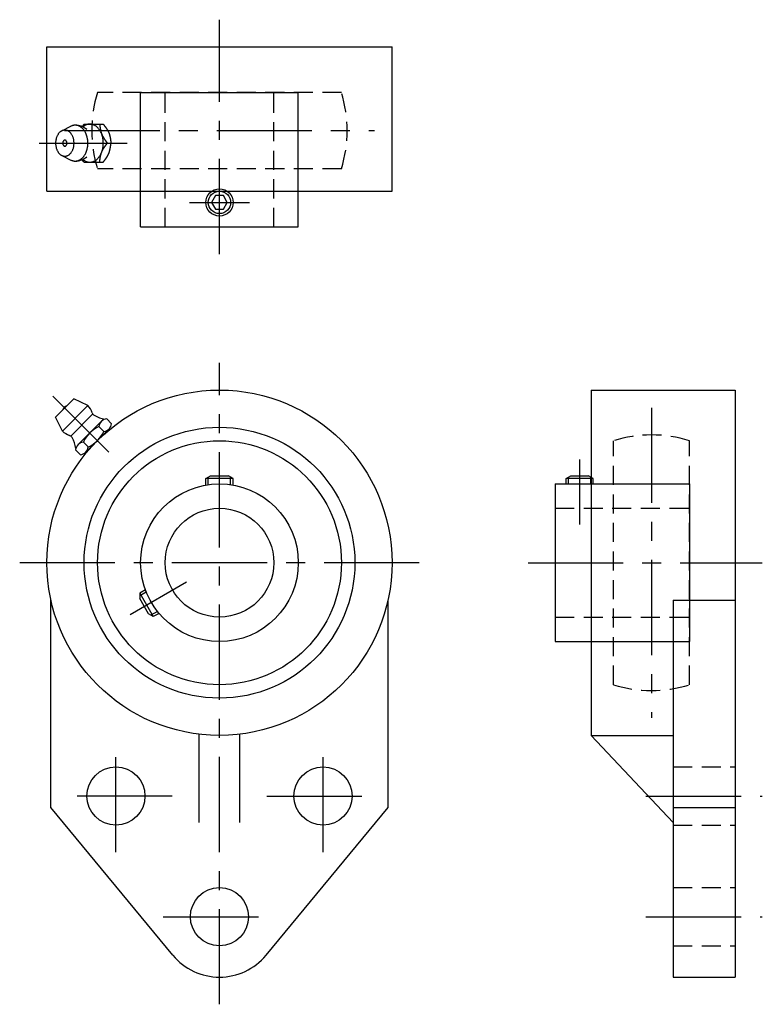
# Model space of a CAD drawing. Extents: x -37 to 100, y -81 to 100.
import ezdxf

# ---------------------------------------------------------------- set-up
doc = ezdxf.new("R2010")
doc.units = 0
doc.header["$LTSCALE"] = 14
doc.header["$MEASUREMENT"] = 0
doc.linetypes.add('CENTER', pattern=[2, 1.25, -0.25, 0.25, -0.25])
doc.linetypes.add('HIDDEN', pattern=[0.375, 0.25, -0.125])
doc.layers.get('0').update_dxf_attribs({"linetype": 'CONTINUOUS'})
doc.layers.add('CENTER', color=1, linetype='CENTER')
doc.layers.add('HIDDEN', color=3, linetype='HIDDEN')

msp = doc.modelspace()

# ---------------------------------------------------------------- linework, layer by layer
for p, q in [((-31.75, 94.85), (31.75, 94.85)), ((-31.75, 68.35), (-31.75, 94.85)), ((31.75, 68.35), (31.75, 94.85)), ((-14.5, 86.45), (14.5, 86.45)), ((-14.5, 61.75), (-14.5, 86.45)), ((14.5, 61.75), (14.5, 86.45)), ((-29.01, 79.41), (-27.32, 80.26)), ((-24.9, 80.65), (-25.25, 80.19)), ((-24.9, 80.65), (-21.39, 80.65)), ((-20.61, 77.15), (-19.96, 77.15)), ((-29.01, 74.89), (-27.32, 74.04)), ((-24.9, 73.65), (-25.25, 74.11)), ((-24.9, 73.65), (-21.39, 73.65)), ((-31.75, 68.35), (31.75, 68.35)), ((-14.5, 61.75), (14.5, 61.75)), ((68.35, 31.75), (94.85, 31.75)), ((68.35, 31.75), (68.35, -31.75)), ((94.85, 31.75), (94.85, -76.2)), ((-30.16, 26.76), (-26.77, 30.15)), ((-24.22, 28.88), (-26.77, 30.15)), ((-28.89, 24.21), (-24.22, 28.88)), ((-23.34, 27.29), (-27.3, 23.33)), ((-28.89, 24.21), (-30.16, 26.76)), ((-26.01, 21.72), (-21.73, 26)), ((-20.75, 26.45), (-19.86, 25.56)), ((-20.31, 24.59), (-24.6, 20.3)), ((-22.18, 25.03), (-21.29, 24.14)), ((-25.04, 22.17), (-24.15, 21.28)), ((-25.58, 19.85), (-26.47, 20.74)), ((-2.5, 15.5), (-1.63, 16)), ((2.5, 15.5), (-2.5, 15.5)), ((-2.5, 14.28), (-2.5, 15.5)), ((-2.05, 14.35), (-2.05, 15.76)), ((-1.63, 16), (1.63, 16)), ((2.5, 15.5), (1.63, 16)), ((2.05, 14.35), (2.05, 15.76)), ((2.5, 14.28), (2.5, 15.5)), ((61.75, 14.5), (86.45, 14.5)), ((61.75, 14.5), (61.75, -14.5)), ((63.75, 15.5), (64.62, 16)), ((63.75, 14.5), (63.75, 15.5)), ((68.75, 15.5), (63.75, 15.5)), ((64.2, 14.5), (64.2, 15.76)), ((64.62, 16), (67.88, 16)), ((68.75, 15.5), (67.88, 16)), ((68.3, 14.5), (68.3, 15.76)), ((68.75, 14.5), (68.75, 15.5)), ((86.45, 14.5), (86.45, -14.5)), ((-13.62, -4.98), (-14.67, -5.58)), ((-13.46, -5.4), (-14.67, -6.1)), ((-31, -45), (-31, -6.86)), ((-14.67, -5.58), (-12.17, -9.92)), ((-14.67, -5.58), (-14.67, -6.58)), ((-13.04, -9.42), (-14.67, -6.58)), ((31, -45), (31, -6.86)), ((83.45, -6.86), (83.45, -76.2)), ((83.45, -6.86), (94.85, -6.86)), ((-11.41, -8.95), (-12.62, -9.66)), ((-12.17, -9.92), (-13.04, -9.42)), ((-11.12, -9.31), (-12.17, -9.92)), ((61.75, -14.5), (86.45, -14.5)), ((-3.75, -47.75), (-3.75, -31.53)), ((3.75, -47.75), (3.75, -31.53)), ((68.35, -31.75), (83.45, -31.75)), ((83.45, -47.75), (68.35, -31.75)), ((-8.56, -72.17), (-31, -45)), ((8.56, -72.17), (31, -45)), ((83.45, -45), (94.85, -45)), ((83.45, -76.2), (94.85, -76.2))]:
    msp.add_line(p, q)
msp.add_lwpolyline([(-0.72, 67.5), (-1.44, 66.25), (-0.72, 65), (0.72, 65), (1.44, 66.25), (0.72, 67.5)], close=True)
for points in [[(-27.32, 74.04, 0), (-27.25, 74.01, 0), (-27.18, 73.98, 0), (-27.12, 73.95, 0), (-27.05, 73.93, 0), (-26.98, 73.91, 0), (-26.91, 73.89, 0), (-26.84, 73.88, 0), (-26.77, 73.87, 0), (-26.7, 73.86, 0), (-26.63, 73.85, 0), (-26.56, 73.85, 0), (-26.49, 73.85, 0), (-26.42, 73.85, 0), (-26.36, 73.86, 0), (-26.29, 73.87, 0), (-26.22, 73.88, 0), (-26.15, 73.9, 0), (-26.08, 73.91, 0), (-26.01, 73.93, 0), (-25.94, 73.96, 0), (-25.88, 73.99, 0), (-25.81, 74.01, 0), (-25.74, 74.05, 0), (-25.68, 74.08, 0), (-25.61, 74.12, 0), (-25.55, 74.16, 0), (-25.49, 74.2, 0), (-25.43, 74.25, 0), (-25.37, 74.3, 0), (-25.31, 74.35, 0), (-25.25, 74.4, 0), (-25.19, 74.46, 0), (-25.13, 74.51, 0), (-25.08, 74.57, 0), (-25.03, 74.64, 0), (-24.97, 74.7, 0), (-24.92, 74.77, 0), (-24.87, 74.84, 0), (-24.82, 74.91, 0), (-24.78, 74.98, 0), (-24.73, 75.06, 0), (-24.69, 75.14, 0), (-24.65, 75.21, 0), (-24.61, 75.29, 0), (-24.57, 75.38, 0), (-24.53, 75.46, 0), (-24.5, 75.55, 0), (-24.47, 75.63, 0), (-24.43, 75.72, 0), (-24.4, 75.81, 0), (-24.38, 75.9, 0), (-24.35, 75.99, 0), (-24.33, 76.09, 0), (-24.31, 76.18, 0), (-24.29, 76.27, 0), (-24.27, 76.37, 0), (-24.25, 76.47, 0), (-24.24, 76.56, 0), (-24.23, 76.66, 0), (-24.22, 76.76, 0), (-24.21, 76.85, 0), (-24.21, 76.95, 0), (-24.21, 77.05, 0), (-24.2, 77.15, 0), (-24.21, 77.25, 0), (-24.21, 77.35, 0), (-24.21, 77.45, 0), (-24.22, 77.54, 0), (-24.23, 77.64, 0), (-24.24, 77.74, 0), (-24.25, 77.83, 0), (-24.27, 77.93, 0), (-24.29, 78.03, 0), (-24.31, 78.12, 0), (-24.33, 78.21, 0), (-24.35, 78.31, 0), (-24.38, 78.4, 0), (-24.4, 78.49, 0), (-24.43, 78.58, 0), (-24.47, 78.67, 0), (-24.5, 78.75, 0), (-24.53, 78.84, 0), (-24.57, 78.92, 0), (-24.61, 79.01, 0), (-24.65, 79.09, 0), (-24.69, 79.16, 0), (-24.73, 79.24, 0), (-24.78, 79.32, 0), (-24.82, 79.39, 0), (-24.87, 79.46, 0), (-24.92, 79.53, 0), (-24.97, 79.6, 0), (-25.03, 79.66, 0), (-25.08, 79.73, 0), (-25.13, 79.79, 0), (-25.19, 79.84, 0), (-25.25, 79.9, 0), (-25.31, 79.95, 0), (-25.37, 80, 0), (-25.43, 80.05, 0), (-25.49, 80.1, 0), (-25.55, 80.14, 0), (-25.61, 80.18, 0), (-25.68, 80.22, 0), (-25.74, 80.25, 0), (-25.81, 80.29, 0), (-25.88, 80.31, 0), (-25.94, 80.34, 0), (-26.01, 80.37, 0), (-26.08, 80.39, 0), (-26.15, 80.4, 0), (-26.22, 80.42, 0), (-26.29, 80.43, 0), (-26.36, 80.44, 0), (-26.42, 80.45, 0), (-26.49, 80.45, 0), (-26.56, 80.45, 0), (-26.63, 80.45, 0), (-26.7, 80.44, 0), (-26.77, 80.43, 0), (-26.84, 80.42, 0), (-26.91, 80.41, 0), (-26.98, 80.39, 0), (-27.05, 80.37, 0), (-27.12, 80.35, 0), (-27.18, 80.32, 0), (-27.25, 80.29, 0), (-27.32, 80.26, 0)], [(-25.14, 74.16, 0), (-25.07, 74.1, 0), (-25, 74.05, 0), (-24.92, 74, 0), (-24.85, 73.95, 0), (-24.77, 73.9, 0), (-24.7, 73.86, 0), (-24.62, 73.82, 0), (-24.54, 73.79, 0), (-24.46, 73.76, 0), (-24.38, 73.73, 0), (-24.3, 73.71, 0), (-24.22, 73.69, 0), (-24.14, 73.67, 0), (-24.06, 73.66, 0), (-23.98, 73.65, 0), (-23.89, 73.65, 0), (-23.81, 73.65, 0), (-23.73, 73.65, 0), (-23.65, 73.66, 0), (-23.57, 73.67, 0), (-23.49, 73.69, 0), (-23.41, 73.71, 0), (-23.33, 73.73, 0), (-23.25, 73.76, 0), (-23.17, 73.79, 0), (-23.09, 73.82, 0), (-23.01, 73.86, 0), (-22.93, 73.9, 0), (-22.86, 73.94, 0), (-22.78, 73.99, 0), (-22.71, 74.04, 0), (-22.64, 74.1, 0), (-22.57, 74.16, 0), (-22.5, 74.22, 0), (-22.43, 74.28, 0), (-22.36, 74.35, 0), (-22.3, 74.42, 0), (-22.24, 74.5, 0), (-22.18, 74.57, 0), (-22.12, 74.65, 0), (-22.06, 74.74, 0), (-22, 74.82, 0), (-21.95, 74.91, 0), (-21.9, 75, 0), (-21.85, 75.09, 0), (-21.8, 75.19, 0), (-21.76, 75.28, 0), (-21.71, 75.38, 0), (-21.67, 75.48, 0), (-21.64, 75.59, 0), (-21.6, 75.69, 0), (-21.57, 75.8, 0), (-21.54, 75.9, 0), (-21.51, 76.01, 0), (-21.48, 76.12, 0), (-21.46, 76.23, 0), (-21.44, 76.35, 0), (-21.42, 76.46, 0), (-21.41, 76.57, 0), (-21.4, 76.69, 0), (-21.39, 76.8, 0), (-21.38, 76.92, 0), (-21.38, 77.03, 0), (-21.38, 77.15, 0), (-21.38, 77.27, 0), (-21.38, 77.38, 0), (-21.39, 77.5, 0), (-21.4, 77.61, 0), (-21.41, 77.73, 0), (-21.42, 77.84, 0), (-21.44, 77.95, 0), (-21.46, 78.07, 0), (-21.48, 78.18, 0), (-21.51, 78.29, 0), (-21.54, 78.4, 0), (-21.57, 78.5, 0), (-21.6, 78.61, 0), (-21.64, 78.71, 0), (-21.67, 78.82, 0), (-21.71, 78.92, 0), (-21.76, 79.02, 0), (-21.8, 79.11, 0), (-21.85, 79.21, 0), (-21.9, 79.3, 0), (-21.95, 79.39, 0), (-22, 79.48, 0), (-22.06, 79.56, 0), (-22.12, 79.65, 0), (-22.18, 79.73, 0), (-22.24, 79.8, 0), (-22.3, 79.88, 0), (-22.36, 79.95, 0), (-22.43, 80.02, 0), (-22.5, 80.08, 0), (-22.57, 80.14, 0), (-22.64, 80.2, 0), (-22.71, 80.26, 0), (-22.78, 80.31, 0), (-22.86, 80.36, 0), (-22.93, 80.4, 0), (-23.01, 80.44, 0), (-23.09, 80.48, 0), (-23.17, 80.51, 0), (-23.25, 80.54, 0), (-23.33, 80.57, 0), (-23.41, 80.59, 0), (-23.49, 80.61, 0), (-23.57, 80.63, 0), (-23.65, 80.64, 0), (-23.73, 80.65, 0), (-23.81, 80.65, 0), (-23.89, 80.65, 0), (-23.98, 80.65, 0), (-24.06, 80.64, 0), (-24.14, 80.63, 0), (-24.22, 80.61, 0), (-24.3, 80.59, 0), (-24.38, 80.57, 0), (-24.46, 80.54, 0), (-24.54, 80.51, 0), (-24.62, 80.48, 0), (-24.7, 80.44, 0), (-24.77, 80.4, 0), (-24.85, 80.35, 0), (-24.92, 80.3, 0), (-25, 80.25, 0), (-25.07, 80.2, 0), (-25.14, 80.14, 0)], [(-22.04, 80.65, 0), (-22.04, 80.63, 0), (-22.03, 80.6, 0), (-22.03, 80.58, 0), (-22.03, 80.55, 0), (-22.02, 80.53, 0), (-22.02, 80.5, 0), (-22.02, 80.48, 0), (-22.02, 80.45, 0), (-22.01, 80.43, 0), (-22.01, 80.4, 0), (-22.01, 80.38, 0), (-22, 80.36, 0), (-22, 80.33, 0), (-22, 80.31, 0), (-22, 80.28, 0), (-21.99, 80.26, 0), (-21.99, 80.23, 0), (-21.99, 80.21, 0), (-21.98, 80.18, 0), (-21.98, 80.16, 0), (-21.98, 80.14, 0), (-21.97, 80.11, 0), (-21.97, 80.09, 0), (-21.97, 80.06, 0), (-21.96, 80.04, 0), (-21.96, 80.01, 0), (-21.96, 79.99, 0), (-21.95, 79.97, 0), (-21.95, 79.94, 0), (-21.95, 79.92, 0), (-21.94, 79.89, 0), (-21.94, 79.87, 0), (-21.93, 79.85, 0), (-21.93, 79.82, 0), (-21.93, 79.8, 0), (-21.92, 79.77, 0), (-21.92, 79.75, 0), (-21.91, 79.73, 0), (-21.91, 79.7, 0), (-21.9, 79.68, 0), (-21.9, 79.65, 0), (-21.9, 79.63, 0), (-21.89, 79.61, 0), (-21.89, 79.58, 0), (-21.88, 79.56, 0), (-21.88, 79.53, 0), (-21.87, 79.51, 0), (-21.87, 79.49, 0), (-21.86, 79.46, 0), (-21.86, 79.44, 0), (-21.85, 79.42, 0), (-21.85, 79.39, 0), (-21.84, 79.37, 0), (-21.83, 79.35, 0), (-21.83, 79.32, 0), (-21.82, 79.3, 0), (-21.82, 79.28, 0), (-21.81, 79.25, 0), (-21.8, 79.23, 0), (-21.8, 79.21, 0), (-21.79, 79.18, 0), (-21.79, 79.16, 0), (-21.78, 79.14, 0), (-21.77, 79.12, 0), (-21.77, 79.09, 0), (-21.76, 79.07, 0), (-21.75, 79.05, 0), (-21.74, 79.02, 0), (-21.74, 79, 0), (-21.73, 78.98, 0), (-21.72, 78.96, 0), (-21.71, 78.93, 0), (-21.71, 78.91, 0), (-21.7, 78.89, 0), (-21.69, 78.87, 0), (-21.68, 78.84, 0), (-21.67, 78.82, 0), (-21.66, 78.8, 0), (-21.65, 78.78, 0), (-21.65, 78.76, 0), (-21.64, 78.73, 0), (-21.63, 78.71, 0), (-21.62, 78.69, 0), (-21.61, 78.67, 0), (-21.6, 78.65, 0), (-21.59, 78.63, 0), (-21.58, 78.6, 0), (-21.57, 78.58, 0), (-21.56, 78.56, 0), (-21.55, 78.54, 0), (-21.54, 78.52, 0), (-21.53, 78.5, 0), (-21.52, 78.48, 0), (-21.5, 78.45, 0), (-21.49, 78.43, 0), (-21.48, 78.41, 0), (-21.47, 78.39, 0), (-21.46, 78.37, 0), (-21.45, 78.35, 0), (-21.44, 78.33, 0), (-21.42, 78.31, 0), (-21.41, 78.29, 0), (-21.4, 78.27, 0), (-21.39, 78.24, 0), (-21.38, 78.22, 0), (-21.36, 78.2, 0), (-21.35, 78.18, 0), (-21.34, 78.16, 0), (-21.33, 78.14, 0), (-21.31, 78.12, 0), (-21.3, 78.1, 0), (-21.29, 78.08, 0), (-21.27, 78.06, 0), (-21.26, 78.04, 0), (-21.25, 78.02, 0), (-21.24, 78, 0), (-21.22, 77.98, 0), (-21.21, 77.96, 0), (-21.19, 77.94, 0), (-21.18, 77.92, 0), (-21.17, 77.9, 0), (-21.15, 77.88, 0), (-21.14, 77.86, 0), (-21.13, 77.84, 0), (-21.11, 77.82, 0), (-21.1, 77.8, 0), (-21.08, 77.78, 0), (-21.07, 77.76, 0), (-21.06, 77.74, 0), (-21.04, 77.72, 0), (-21.03, 77.7, 0), (-21.01, 77.68, 0), (-21, 77.66, 0), (-20.98, 77.64, 0), (-20.97, 77.62, 0), (-20.95, 77.6, 0), (-20.94, 77.58, 0), (-20.92, 77.56, 0), (-20.91, 77.54, 0), (-20.9, 77.52, 0), (-20.88, 77.5, 0), (-20.87, 77.48, 0), (-20.85, 77.46, 0), (-20.84, 77.44, 0), (-20.82, 77.42, 0), (-20.81, 77.4, 0), (-20.79, 77.38, 0), (-20.78, 77.36, 0), (-20.76, 77.35, 0), (-20.75, 77.33, 0), (-20.73, 77.31, 0), (-20.72, 77.29, 0), (-20.7, 77.27, 0), (-20.69, 77.25, 0), (-20.67, 77.23, 0), (-20.66, 77.21, 0), (-20.64, 77.19, 0), (-20.63, 77.17, 0), (-20.61, 77.15, 0)], [(-21.39, 80.65, 0), (-21.38, 80.63, 0), (-21.36, 80.61, 0), (-21.34, 80.59, 0), (-21.33, 80.57, 0), (-21.31, 80.55, 0), (-21.3, 80.53, 0), (-21.28, 80.51, 0), (-21.27, 80.49, 0), (-21.25, 80.47, 0), (-21.24, 80.45, 0), (-21.22, 80.44, 0), (-21.21, 80.42, 0), (-21.19, 80.4, 0), (-21.18, 80.38, 0), (-21.16, 80.36, 0), (-21.15, 80.34, 0), (-21.13, 80.32, 0), (-21.12, 80.3, 0), (-21.1, 80.28, 0), (-21.09, 80.26, 0), (-21.08, 80.24, 0), (-21.06, 80.22, 0), (-21.05, 80.2, 0), (-21.03, 80.18, 0), (-21.02, 80.16, 0), (-21, 80.14, 0), (-20.99, 80.12, 0), (-20.97, 80.1, 0), (-20.96, 80.08, 0), (-20.94, 80.06, 0), (-20.93, 80.04, 0), (-20.92, 80.02, 0), (-20.9, 80, 0), (-20.89, 79.98, 0), (-20.87, 79.96, 0), (-20.86, 79.94, 0), (-20.85, 79.92, 0), (-20.83, 79.9, 0), (-20.82, 79.88, 0), (-20.81, 79.86, 0), (-20.79, 79.84, 0), (-20.78, 79.82, 0), (-20.77, 79.8, 0), (-20.75, 79.78, 0), (-20.74, 79.76, 0), (-20.73, 79.74, 0), (-20.71, 79.72, 0), (-20.7, 79.7, 0), (-20.69, 79.68, 0), (-20.67, 79.66, 0), (-20.66, 79.64, 0), (-20.65, 79.62, 0), (-20.64, 79.6, 0), (-20.62, 79.58, 0), (-20.61, 79.56, 0), (-20.6, 79.53, 0), (-20.59, 79.51, 0), (-20.58, 79.49, 0), (-20.56, 79.47, 0), (-20.55, 79.45, 0), (-20.54, 79.43, 0), (-20.53, 79.41, 0), (-20.52, 79.39, 0), (-20.51, 79.37, 0), (-20.5, 79.35, 0), (-20.48, 79.32, 0), (-20.47, 79.3, 0), (-20.46, 79.28, 0), (-20.45, 79.26, 0), (-20.44, 79.24, 0), (-20.43, 79.22, 0), (-20.42, 79.2, 0), (-20.41, 79.17, 0), (-20.4, 79.15, 0), (-20.39, 79.13, 0), (-20.38, 79.11, 0), (-20.37, 79.09, 0), (-20.36, 79.07, 0), (-20.35, 79.04, 0), (-20.35, 79.02, 0), (-20.34, 79, 0), (-20.33, 78.98, 0), (-20.32, 78.96, 0), (-20.31, 78.93, 0), (-20.3, 78.91, 0), (-20.29, 78.89, 0), (-20.29, 78.87, 0), (-20.28, 78.84, 0), (-20.27, 78.82, 0), (-20.26, 78.8, 0), (-20.26, 78.78, 0), (-20.25, 78.75, 0), (-20.24, 78.73, 0), (-20.23, 78.71, 0), (-20.23, 78.68, 0), (-20.22, 78.66, 0), (-20.21, 78.64, 0), (-20.21, 78.62, 0), (-20.2, 78.59, 0), (-20.2, 78.57, 0), (-20.19, 78.55, 0), (-20.18, 78.52, 0), (-20.18, 78.5, 0), (-20.17, 78.48, 0), (-20.17, 78.45, 0), (-20.16, 78.43, 0), (-20.15, 78.41, 0), (-20.15, 78.38, 0), (-20.14, 78.36, 0), (-20.14, 78.34, 0), (-20.13, 78.31, 0), (-20.13, 78.29, 0), (-20.12, 78.27, 0), (-20.12, 78.24, 0), (-20.11, 78.22, 0), (-20.11, 78.19, 0), (-20.1, 78.17, 0), (-20.1, 78.15, 0), (-20.1, 78.12, 0), (-20.09, 78.1, 0), (-20.09, 78.07, 0), (-20.08, 78.05, 0), (-20.08, 78.03, 0), (-20.07, 78, 0), (-20.07, 77.98, 0), (-20.07, 77.95, 0), (-20.06, 77.93, 0), (-20.06, 77.91, 0), (-20.06, 77.88, 0), (-20.05, 77.86, 0), (-20.05, 77.83, 0), (-20.04, 77.81, 0), (-20.04, 77.79, 0), (-20.04, 77.76, 0), (-20.03, 77.74, 0), (-20.03, 77.71, 0), (-20.03, 77.69, 0), (-20.02, 77.66, 0), (-20.02, 77.64, 0), (-20.02, 77.62, 0), (-20.01, 77.59, 0), (-20.01, 77.57, 0), (-20.01, 77.54, 0), (-20.01, 77.52, 0), (-20, 77.49, 0), (-20, 77.47, 0), (-20, 77.44, 0), (-19.99, 77.42, 0), (-19.99, 77.4, 0), (-19.99, 77.37, 0), (-19.98, 77.35, 0), (-19.98, 77.32, 0), (-19.98, 77.3, 0), (-19.98, 77.27, 0), (-19.97, 77.25, 0), (-19.97, 77.22, 0), (-19.97, 77.2, 0), (-19.96, 77.17, 0), (-19.96, 77.15, 0)], [(-28.45, 74.75, 0), (-28.36, 74.75, 0), (-28.28, 74.76, 0), (-28.2, 74.78, 0), (-28.12, 74.8, 0), (-28.03, 74.82, 0), (-27.95, 74.85, 0), (-27.88, 74.89, 0), (-27.8, 74.93, 0), (-27.72, 74.98, 0), (-27.65, 75.03, 0), (-27.57, 75.09, 0), (-27.5, 75.15, 0), (-27.44, 75.22, 0), (-27.37, 75.29, 0), (-27.31, 75.37, 0), (-27.25, 75.45, 0), (-27.19, 75.54, 0), (-27.13, 75.63, 0), (-27.08, 75.72, 0), (-27.04, 75.82, 0), (-26.99, 75.92, 0), (-26.95, 76.02, 0), (-26.91, 76.12, 0), (-26.88, 76.23, 0), (-26.85, 76.34, 0), (-26.82, 76.45, 0), (-26.8, 76.57, 0), (-26.78, 76.68, 0), (-26.77, 76.8, 0), (-26.76, 76.91, 0), (-26.75, 77.03, 0), (-26.75, 77.15, 0), (-26.75, 77.27, 0), (-26.76, 77.39, 0), (-26.77, 77.5, 0), (-26.78, 77.62, 0), (-26.8, 77.73, 0), (-26.82, 77.85, 0), (-26.85, 77.96, 0), (-26.88, 78.07, 0), (-26.91, 78.18, 0), (-26.95, 78.28, 0), (-26.99, 78.38, 0), (-27.04, 78.48, 0), (-27.08, 78.58, 0), (-27.13, 78.67, 0), (-27.19, 78.76, 0), (-27.25, 78.85, 0), (-27.31, 78.93, 0), (-27.37, 79.01, 0), (-27.44, 79.08, 0), (-27.5, 79.15, 0), (-27.57, 79.21, 0), (-27.65, 79.27, 0), (-27.72, 79.32, 0), (-27.8, 79.37, 0), (-27.88, 79.41, 0), (-27.95, 79.45, 0), (-28.03, 79.48, 0), (-28.12, 79.5, 0), (-28.2, 79.52, 0), (-28.28, 79.54, 0), (-28.36, 79.55, 0), (-28.45, 79.55, 0), (-28.53, 79.55, 0), (-28.61, 79.54, 0), (-28.7, 79.52, 0), (-28.78, 79.5, 0), (-28.86, 79.48, 0), (-28.94, 79.45, 0), (-29.02, 79.41, 0), (-29.1, 79.37, 0), (-29.17, 79.32, 0), (-29.25, 79.27, 0), (-29.32, 79.21, 0), (-29.39, 79.15, 0), (-29.46, 79.08, 0), (-29.52, 79.01, 0), (-29.59, 78.93, 0), (-29.65, 78.85, 0), (-29.7, 78.76, 0), (-29.76, 78.67, 0), (-29.81, 78.58, 0), (-29.86, 78.48, 0), (-29.9, 78.38, 0), (-29.94, 78.28, 0), (-29.98, 78.18, 0), (-30.01, 78.07, 0), (-30.04, 77.96, 0), (-30.07, 77.85, 0), (-30.09, 77.73, 0), (-30.11, 77.62, 0), (-30.13, 77.5, 0), (-30.14, 77.39, 0), (-30.14, 77.27, 0), (-30.14, 77.15, 0), (-30.14, 77.03, 0), (-30.14, 76.91, 0), (-30.13, 76.8, 0), (-30.11, 76.68, 0), (-30.09, 76.57, 0), (-30.07, 76.45, 0), (-30.04, 76.34, 0), (-30.01, 76.23, 0), (-29.98, 76.12, 0), (-29.94, 76.02, 0), (-29.9, 75.92, 0), (-29.86, 75.82, 0), (-29.81, 75.72, 0), (-29.76, 75.63, 0), (-29.7, 75.54, 0), (-29.65, 75.45, 0), (-29.59, 75.37, 0), (-29.52, 75.29, 0), (-29.46, 75.22, 0), (-29.39, 75.15, 0), (-29.32, 75.09, 0), (-29.25, 75.03, 0), (-29.17, 74.98, 0), (-29.1, 74.93, 0), (-29.02, 74.89, 0), (-28.94, 74.85, 0), (-28.86, 74.82, 0), (-28.78, 74.8, 0), (-28.7, 74.78, 0), (-28.61, 74.76, 0), (-28.53, 74.75, 0), (-28.45, 74.75, 0)], [(-28.45, 76.6, 0), (-28.43, 76.6, 0), (-28.41, 76.6, 0), (-28.39, 76.6, 0), (-28.37, 76.61, 0), (-28.35, 76.61, 0), (-28.33, 76.62, 0), (-28.31, 76.63, 0), (-28.3, 76.64, 0), (-28.28, 76.65, 0), (-28.26, 76.66, 0), (-28.25, 76.67, 0), (-28.23, 76.69, 0), (-28.21, 76.7, 0), (-28.2, 76.72, 0), (-28.18, 76.74, 0), (-28.17, 76.76, 0), (-28.16, 76.78, 0), (-28.14, 76.8, 0), (-28.13, 76.82, 0), (-28.12, 76.84, 0), (-28.11, 76.86, 0), (-28.1, 76.89, 0), (-28.09, 76.91, 0), (-28.08, 76.94, 0), (-28.08, 76.96, 0), (-28.07, 76.99, 0), (-28.07, 77.02, 0), (-28.06, 77.04, 0), (-28.06, 77.07, 0), (-28.06, 77.1, 0), (-28.06, 77.12, 0), (-28.05, 77.15, 0), (-28.06, 77.18, 0), (-28.06, 77.2, 0), (-28.06, 77.23, 0), (-28.06, 77.26, 0), (-28.07, 77.28, 0), (-28.07, 77.31, 0), (-28.08, 77.34, 0), (-28.08, 77.36, 0), (-28.09, 77.39, 0), (-28.1, 77.41, 0), (-28.11, 77.44, 0), (-28.12, 77.46, 0), (-28.13, 77.48, 0), (-28.14, 77.5, 0), (-28.16, 77.52, 0), (-28.17, 77.54, 0), (-28.18, 77.56, 0), (-28.2, 77.58, 0), (-28.21, 77.6, 0), (-28.23, 77.61, 0), (-28.25, 77.63, 0), (-28.26, 77.64, 0), (-28.28, 77.65, 0), (-28.3, 77.66, 0), (-28.31, 77.67, 0), (-28.33, 77.68, 0), (-28.35, 77.69, 0), (-28.37, 77.69, 0), (-28.39, 77.7, 0), (-28.41, 77.7, 0), (-28.43, 77.7, 0), (-28.45, 77.7, 0), (-28.47, 77.7, 0), (-28.49, 77.7, 0), (-28.5, 77.7, 0), (-28.52, 77.69, 0), (-28.54, 77.69, 0), (-28.56, 77.68, 0), (-28.58, 77.67, 0), (-28.6, 77.66, 0), (-28.61, 77.65, 0), (-28.63, 77.64, 0), (-28.65, 77.63, 0), (-28.66, 77.61, 0), (-28.68, 77.6, 0), (-28.7, 77.58, 0), (-28.71, 77.56, 0), (-28.72, 77.54, 0), (-28.74, 77.52, 0), (-28.75, 77.5, 0), (-28.76, 77.48, 0), (-28.77, 77.46, 0), (-28.78, 77.44, 0), (-28.79, 77.41, 0), (-28.8, 77.39, 0), (-28.81, 77.36, 0), (-28.82, 77.34, 0), (-28.82, 77.31, 0), (-28.83, 77.28, 0), (-28.83, 77.26, 0), (-28.83, 77.23, 0), (-28.84, 77.2, 0), (-28.84, 77.18, 0), (-28.84, 77.15, 0), (-28.84, 77.12, 0), (-28.84, 77.1, 0), (-28.83, 77.07, 0), (-28.83, 77.04, 0), (-28.83, 77.02, 0), (-28.82, 76.99, 0), (-28.82, 76.96, 0), (-28.81, 76.94, 0), (-28.8, 76.91, 0), (-28.79, 76.89, 0), (-28.78, 76.86, 0), (-28.77, 76.84, 0), (-28.76, 76.82, 0), (-28.75, 76.8, 0), (-28.74, 76.78, 0), (-28.72, 76.76, 0), (-28.71, 76.74, 0), (-28.7, 76.72, 0), (-28.68, 76.7, 0), (-28.66, 76.69, 0), (-28.65, 76.67, 0), (-28.63, 76.66, 0), (-28.61, 76.65, 0), (-28.6, 76.64, 0), (-28.58, 76.63, 0), (-28.56, 76.62, 0), (-28.54, 76.61, 0), (-28.52, 76.61, 0), (-28.5, 76.6, 0), (-28.49, 76.6, 0), (-28.47, 76.6, 0), (-28.45, 76.6, 0)], [(-22.04, 73.65, 0), (-22.04, 73.67, 0), (-22.03, 73.7, 0), (-22.03, 73.72, 0), (-22.03, 73.75, 0), (-22.02, 73.77, 0), (-22.02, 73.8, 0), (-22.02, 73.82, 0), (-22.02, 73.85, 0), (-22.01, 73.87, 0), (-22.01, 73.9, 0), (-22.01, 73.92, 0), (-22, 73.94, 0), (-22, 73.97, 0), (-22, 73.99, 0), (-22, 74.02, 0), (-21.99, 74.04, 0), (-21.99, 74.07, 0), (-21.99, 74.09, 0), (-21.98, 74.12, 0), (-21.98, 74.14, 0), (-21.98, 74.16, 0), (-21.97, 74.19, 0), (-21.97, 74.21, 0), (-21.97, 74.24, 0), (-21.96, 74.26, 0), (-21.96, 74.29, 0), (-21.96, 74.31, 0), (-21.95, 74.33, 0), (-21.95, 74.36, 0), (-21.95, 74.38, 0), (-21.94, 74.41, 0), (-21.94, 74.43, 0), (-21.93, 74.45, 0), (-21.93, 74.48, 0), (-21.93, 74.5, 0), (-21.92, 74.53, 0), (-21.92, 74.55, 0), (-21.91, 74.57, 0), (-21.91, 74.6, 0), (-21.9, 74.62, 0), (-21.9, 74.65, 0), (-21.9, 74.67, 0), (-21.89, 74.69, 0), (-21.89, 74.72, 0), (-21.88, 74.74, 0), (-21.88, 74.77, 0), (-21.87, 74.79, 0), (-21.87, 74.81, 0), (-21.86, 74.84, 0), (-21.86, 74.86, 0), (-21.85, 74.88, 0), (-21.85, 74.91, 0), (-21.84, 74.93, 0), (-21.83, 74.95, 0), (-21.83, 74.98, 0), (-21.82, 75, 0), (-21.82, 75.02, 0), (-21.81, 75.05, 0), (-21.8, 75.07, 0), (-21.8, 75.09, 0), (-21.79, 75.12, 0), (-21.79, 75.14, 0), (-21.78, 75.16, 0), (-21.77, 75.18, 0), (-21.77, 75.21, 0), (-21.76, 75.23, 0), (-21.75, 75.25, 0), (-21.74, 75.28, 0), (-21.74, 75.3, 0), (-21.73, 75.32, 0), (-21.72, 75.34, 0), (-21.71, 75.37, 0), (-21.71, 75.39, 0), (-21.7, 75.41, 0), (-21.69, 75.43, 0), (-21.68, 75.46, 0), (-21.67, 75.48, 0), (-21.66, 75.5, 0), (-21.65, 75.52, 0), (-21.65, 75.54, 0), (-21.64, 75.57, 0), (-21.63, 75.59, 0), (-21.62, 75.61, 0), (-21.61, 75.63, 0), (-21.6, 75.65, 0), (-21.59, 75.67, 0), (-21.58, 75.7, 0), (-21.57, 75.72, 0), (-21.56, 75.74, 0), (-21.55, 75.76, 0), (-21.54, 75.78, 0), (-21.53, 75.8, 0), (-21.52, 75.82, 0), (-21.5, 75.85, 0), (-21.49, 75.87, 0), (-21.48, 75.89, 0), (-21.47, 75.91, 0), (-21.46, 75.93, 0), (-21.45, 75.95, 0), (-21.44, 75.97, 0), (-21.42, 75.99, 0), (-21.41, 76.01, 0), (-21.4, 76.03, 0), (-21.39, 76.06, 0), (-21.38, 76.08, 0), (-21.36, 76.1, 0), (-21.35, 76.12, 0), (-21.34, 76.14, 0), (-21.33, 76.16, 0), (-21.31, 76.18, 0), (-21.3, 76.2, 0), (-21.29, 76.22, 0), (-21.27, 76.24, 0), (-21.26, 76.26, 0), (-21.25, 76.28, 0), (-21.24, 76.3, 0), (-21.22, 76.32, 0), (-21.21, 76.34, 0), (-21.19, 76.36, 0), (-21.18, 76.38, 0), (-21.17, 76.4, 0), (-21.15, 76.42, 0), (-21.14, 76.44, 0), (-21.13, 76.46, 0), (-21.11, 76.48, 0), (-21.1, 76.5, 0), (-21.08, 76.52, 0), (-21.07, 76.54, 0), (-21.06, 76.56, 0), (-21.04, 76.58, 0), (-21.03, 76.6, 0), (-21.01, 76.62, 0), (-21, 76.64, 0), (-20.98, 76.66, 0), (-20.97, 76.68, 0), (-20.95, 76.7, 0), (-20.94, 76.72, 0), (-20.92, 76.74, 0), (-20.91, 76.76, 0), (-20.9, 76.78, 0), (-20.88, 76.8, 0), (-20.87, 76.82, 0), (-20.85, 76.84, 0), (-20.84, 76.86, 0), (-20.82, 76.88, 0), (-20.81, 76.9, 0), (-20.79, 76.92, 0), (-20.78, 76.94, 0), (-20.76, 76.95, 0), (-20.75, 76.97, 0), (-20.73, 76.99, 0), (-20.72, 77.01, 0), (-20.7, 77.03, 0), (-20.69, 77.05, 0), (-20.67, 77.07, 0), (-20.66, 77.09, 0), (-20.64, 77.11, 0), (-20.63, 77.13, 0), (-20.61, 77.15, 0)], [(-21.39, 73.65, 0), (-21.38, 73.67, 0), (-21.36, 73.69, 0), (-21.34, 73.71, 0), (-21.33, 73.73, 0), (-21.31, 73.75, 0), (-21.3, 73.77, 0), (-21.28, 73.79, 0), (-21.27, 73.81, 0), (-21.25, 73.83, 0), (-21.24, 73.85, 0), (-21.22, 73.86, 0), (-21.21, 73.88, 0), (-21.19, 73.9, 0), (-21.18, 73.92, 0), (-21.16, 73.94, 0), (-21.15, 73.96, 0), (-21.13, 73.98, 0), (-21.12, 74, 0), (-21.1, 74.02, 0), (-21.09, 74.04, 0), (-21.08, 74.06, 0), (-21.06, 74.08, 0), (-21.05, 74.1, 0), (-21.03, 74.12, 0), (-21.02, 74.14, 0), (-21, 74.16, 0), (-20.99, 74.18, 0), (-20.97, 74.2, 0), (-20.96, 74.22, 0), (-20.94, 74.24, 0), (-20.93, 74.26, 0), (-20.92, 74.28, 0), (-20.9, 74.3, 0), (-20.89, 74.32, 0), (-20.87, 74.34, 0), (-20.86, 74.36, 0), (-20.85, 74.38, 0), (-20.83, 74.4, 0), (-20.82, 74.42, 0), (-20.81, 74.44, 0), (-20.79, 74.46, 0), (-20.78, 74.48, 0), (-20.77, 74.5, 0), (-20.75, 74.52, 0), (-20.74, 74.54, 0), (-20.73, 74.56, 0), (-20.71, 74.58, 0), (-20.7, 74.6, 0), (-20.69, 74.62, 0), (-20.67, 74.64, 0), (-20.66, 74.66, 0), (-20.65, 74.68, 0), (-20.64, 74.7, 0), (-20.62, 74.72, 0), (-20.61, 74.74, 0), (-20.6, 74.77, 0), (-20.59, 74.79, 0), (-20.58, 74.81, 0), (-20.56, 74.83, 0), (-20.55, 74.85, 0), (-20.54, 74.87, 0), (-20.53, 74.89, 0), (-20.52, 74.91, 0), (-20.51, 74.93, 0), (-20.5, 74.95, 0), (-20.48, 74.98, 0), (-20.47, 75, 0), (-20.46, 75.02, 0), (-20.45, 75.04, 0), (-20.44, 75.06, 0), (-20.43, 75.08, 0), (-20.42, 75.1, 0), (-20.41, 75.13, 0), (-20.4, 75.15, 0), (-20.39, 75.17, 0), (-20.38, 75.19, 0), (-20.37, 75.21, 0), (-20.36, 75.23, 0), (-20.35, 75.26, 0), (-20.35, 75.28, 0), (-20.34, 75.3, 0), (-20.33, 75.32, 0), (-20.32, 75.34, 0), (-20.31, 75.37, 0), (-20.3, 75.39, 0), (-20.29, 75.41, 0), (-20.29, 75.43, 0), (-20.28, 75.46, 0), (-20.27, 75.48, 0), (-20.26, 75.5, 0), (-20.26, 75.52, 0), (-20.25, 75.55, 0), (-20.24, 75.57, 0), (-20.23, 75.59, 0), (-20.23, 75.62, 0), (-20.22, 75.64, 0), (-20.21, 75.66, 0), (-20.21, 75.68, 0), (-20.2, 75.71, 0), (-20.2, 75.73, 0), (-20.19, 75.75, 0), (-20.18, 75.78, 0), (-20.18, 75.8, 0), (-20.17, 75.82, 0), (-20.17, 75.85, 0), (-20.16, 75.87, 0), (-20.15, 75.89, 0), (-20.15, 75.92, 0), (-20.14, 75.94, 0), (-20.14, 75.96, 0), (-20.13, 75.99, 0), (-20.13, 76.01, 0), (-20.12, 76.03, 0), (-20.12, 76.06, 0), (-20.11, 76.08, 0), (-20.11, 76.11, 0), (-20.1, 76.13, 0), (-20.1, 76.15, 0), (-20.1, 76.18, 0), (-20.09, 76.2, 0), (-20.09, 76.23, 0), (-20.08, 76.25, 0), (-20.08, 76.27, 0), (-20.07, 76.3, 0), (-20.07, 76.32, 0), (-20.07, 76.35, 0), (-20.06, 76.37, 0), (-20.06, 76.39, 0), (-20.06, 76.42, 0), (-20.05, 76.44, 0), (-20.05, 76.47, 0), (-20.04, 76.49, 0), (-20.04, 76.51, 0), (-20.04, 76.54, 0), (-20.03, 76.56, 0), (-20.03, 76.59, 0), (-20.03, 76.61, 0), (-20.02, 76.64, 0), (-20.02, 76.66, 0), (-20.02, 76.68, 0), (-20.01, 76.71, 0), (-20.01, 76.73, 0), (-20.01, 76.76, 0), (-20.01, 76.78, 0), (-20, 76.81, 0), (-20, 76.83, 0), (-20, 76.86, 0), (-19.99, 76.88, 0), (-19.99, 76.9, 0), (-19.99, 76.93, 0), (-19.98, 76.95, 0), (-19.98, 76.98, 0), (-19.98, 77, 0), (-19.98, 77.03, 0), (-19.97, 77.05, 0), (-19.97, 77.08, 0), (-19.97, 77.1, 0), (-19.96, 77.13, 0), (-19.96, 77.15, 0)]]:
    msp.add_polyline3d(points)
for centre, radius in [((0, 66.25), 2.5), ((0, 66.25), 2.05), ((0, 0), 31.75), ((0, 0), 24.9), ((0, 0), 22.43), ((0, 0), 14.5), ((0, 0), 10), ((-19.05, -42.9), 5.35), ((19.05, -42.9), 5.35), ((0, -65.1), 5.35)]:
    msp.add_circle(centre, radius)
for centre, radius, start, end in [((-26.54, 77.15), 3.3, 49.2525, 90), ((-26.54, 77.15), 3.3, 270, 310.7475), ((-27.42, 27.4), 1.59, 114.555, 155.445), ((-26.56, 26.55), 3.3, 17.9467, 45), ((-22.66, 27.81), 0.8, 197.9467, 240.2157), ((-20.07, 32.32), 6, 240.2157, 260.6802), ((-20.62, 24.9), 1.56, 94.7398, 175.2602), ((-21.42, 25.69), 1.56, 274.7398, 355.2602), ((-26.56, 26.55), 3.3, 225, 252.0533), ((-19.84, 19.83), 5.7, 114.2291, 155.7709), ((-26.49, 26.47), 5.7, 294.2291, 335.7709), ((-27.82, 22.65), 0.8, 29.7843, 72.0533), ((-32.33, 20.06), 6, 9.3198, 29.7843), ((-24.91, 20.61), 1.56, 94.7398, 175.2602), ((-25.71, 21.41), 1.56, 274.7398, 355.2602), ((0, -65.1), 11.1, 219.5572, 320.4428)]:
    msp.add_arc(centre, radius, start, end)
at = {"layer": 'CENTER'}
for p, q in [((0, 56.75), (0, 99.85)), ((-28.5, 79.45), (28.5, 79.45)), ((-33.14, 77.15), (-16.98, 77.15)), ((-5.5, 66.25), (5.5, 66.25)), ((0, -81.2), (0, 36.75)), ((-20.34, 20.32), (-30.66, 30.65)), ((79.45, 28.5), (79.45, -28.5)), ((66.25, 19), (66.25, 7)), ((36.75, 0), (-36.75, 0)), ((56.75, 0), (99.85, 0)), ((-16.45, -9.5), (-6.06, -3.5)), ((-19.05, -53.25), (-19.05, -32.55)), ((19.05, -53.25), (19.05, -32.55)), ((-8.7, -42.9), (-29.4, -42.9)), ((8.7, -42.9), (29.4, -42.9)), ((78.45, -42.9), (99.85, -42.9)), ((-10.35, -65.1), (10.35, -65.1)), ((78.45, -65.1), (99.85, -65.1))]:
    msp.add_line(p, q, dxfattribs=at)
at = {"layer": 'HIDDEN'}
for p, q in [((22.43, 86.45), (-22.43, 86.45)), ((-10, 61.75), (-10, 86.45)), ((10, 61.75), (10, 86.45)), ((22.43, 72.45), (-22.43, 72.45)), ((72.45, -22.43), (72.45, 22.43)), ((86.45, -22.43), (86.45, 22.43)), ((61.75, 10), (86.45, 10)), ((61.75, -10), (86.45, -10)), ((83.45, -37.55), (94.85, -37.55)), ((83.45, -48.25), (94.85, -48.25)), ((83.45, -59.75), (94.85, -59.75)), ((83.45, -70.45), (94.85, -70.45))]:
    msp.add_line(p, q, dxfattribs=at)
for centre, start, end in [((0, 79.45), 162.6701, 197.3299), ((0, 79.45), 342.6701, 17.3299), ((79.45, 0), 72.6701, 107.3299), ((79.45, 0), 252.6701, 287.3299)]:
    msp.add_arc(centre, 23.5, start, end, dxfattribs=at)

doc.saveas('drawing.dxf')
